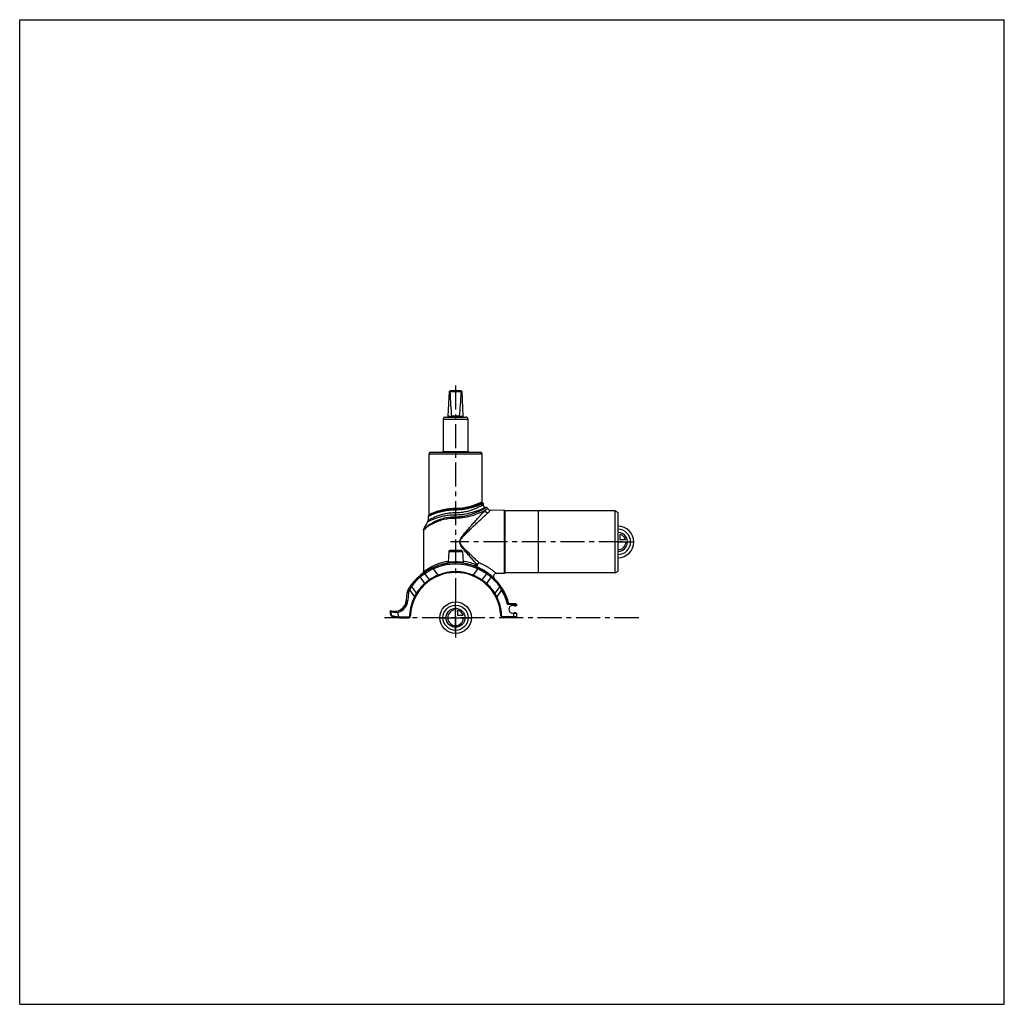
# Model space of a CAD drawing. Header units: millimetres. Extents: x 0 to 1000, y 0 to 1000.
import ezdxf

# ---------------------------------------------------------------- set-up
doc = ezdxf.new("R2010")
doc.units = ezdxf.units.MM
doc.header["$LTSCALE"] = 65.185185
doc.linetypes.add('CENTER', pattern=[0.6, 0.375, -0.075, 0.075, -0.075])
doc.layers.get('0').update_dxf_attribs({"linetype": 'CONTINUOUS'})
for name, color, linetype in [('ACHSEN_S', 7, 'CONTINUOUS'), ('FASEN', 7, 'CONTINUOUS'), ('FLAECHEN', 7, 'CONTINUOUS'), ('KOERPER', 7, 'CONTINUOUS'), ('KONST.EL_MIT_GEO', 7, 'CONTINUOUS'), ('KURVEN', 7, 'CONTINUOUS')]:
    doc.layers.add(name, color=color, linetype=linetype)

msp = doc.modelspace()

# ---------------------------------------------------------------- linework, layer by layer
at = {"color": 7, "linetype": 'Continuous'}
for p, q in [((0, 0), (0, 1000)), ((0, 1000), (1000, 1000)), ((1000, 0), (1000, 1000)), ((435.3, 597.3), (436.5, 622.4)), ((436.5, 622.4), (437.6, 623.4)), ((436.9, 622.4), (448.5, 622.4)), ((437.6, 623.4), (447.9, 623.4)), ((448.9, 622.4), (447.9, 623.4)), ((448.9, 622.4), (450.2, 597.3)), ((430.2, 594.4), (430.2, 561.6)), ((430.2, 594.4), (455.2, 594.4)), ((432.2, 596.4), (453.2, 596.4)), ((435.3, 597.4), (438.6, 597.4)), ((446.8, 597.3), (438.6, 597.3)), ((446.8, 597.4), (450.2, 597.4)), ((455.2, 594.4), (455.2, 561.6)), ((0, 0), (1000, 0))]:
    msp.add_line(p, q, dxfattribs=at)
for centre, radius, start, end in [((432.2, 594.4), 2, 90, 180), ((434.3, 597.4), 1, 270, 357.14), ((438.1, 597.3), 0.483, 359.2765, 5.2), ((447.3, 597.3), 0.483, 174.8, 180.7235), ((451.2, 597.4), 1, 182.86, 270), ((453.2, 594.4), 2, 0, 90)]:
    msp.add_arc(centre, radius, start, end, dxfattribs=at)
for centre, major_axis, ratio, start_param, end_param in [((442.7, 628.2), (8.5, 0), 0.95129, -2.35619, -2.32415), ((442.7, 746.5), (0, 170.1), 0.04996, -3.89495, -3.64417), ((442.7, 746.5), (0, 170.1), 0.04996, -2.63901, -2.38824), ((442.7, 628.2), (8.5, 0), 0.95129, -0.81744, -0.7854)]:
    msp.add_ellipse(centre, major_axis=major_axis, ratio=ratio, start_param=start_param, end_param=end_param, dxfattribs=at)
for points in [[(438.6, 597.3), (438.6, 597.2), (438.6, 596.9), (438.6, 596.7), (438.5, 596.5), (438.5, 596.4), (438.4, 596.4), (438.4, 596.4)], [(446.8, 597.3), (446.8, 597.2), (446.8, 596.9), (446.9, 596.7), (446.9, 596.5), (447, 596.4), (447, 596.4), (447, 596.4)]]:
    msp.add_open_spline(points, degree=3, knots=[0, 0, 0, 0, 0.36703, 0.67502, 0.79476, 0.88822, 1, 1, 1, 1], dxfattribs=at)
at = {"layer": 'ACHSEN_S', "color": 40, "linetype": 'CENTER'}
for p, q in [((442.7, 628.4), (442.7, 372.4)), ((628.7, 392.6), (370.6, 392.6))]:
    msp.add_line(p, q, dxfattribs=at)
at = {"layer": 'FASEN', "color": 7, "linetype": 'Continuous'}
for p, q in [((604.7, 501.1), (526.7, 501.1)), ((604.7, 501.1), (607.7, 499.4)), ((604.7, 438.1), (604.7, 501.1)), ((607.7, 439.9), (607.7, 499.4)), ((604.7, 438.1), (526.7, 438.1)), ((604.7, 438.1), (607.7, 439.9)), ((394.9, 418.1), (394.2, 410))]:
    msp.add_line(p, q, dxfattribs=at)
for centre, radius, start, end in [((453.1, 374.8), 75.1, 116.0265, 123.6682), ((442.7, 392.6), 54.5, 65.5399, 114.4601), ((441.8, 392.1), 54.5, 129.9823, 143.7128), ((443.6, 392.1), 54.5, 36.2872, 50.0176), ((442.7, 392.6), 54.5, 148.8985, 150.4146), ((429.2, 405.4), 36.5, 148.7744, 154.9923), ((398.4, 417.8), 3.5, 150.4146, 175), ((380.7, 411.1), 13.5, 282.6405, 355)]:
    msp.add_arc(centre, radius, start, end, dxfattribs=at)
for points, knots in [([(474, 437.3), (473.1, 437.9), (470.3, 439.7), (467.3, 441.3), (465.3, 442.3)], [0, 0, 0, 0, 0.31828, 1, 1, 1, 1]), ([(411.5, 437.3), (411, 437), (409.4, 435.9), (407.8, 434.7), (406.8, 433.8)], [0, 0, 0, 0, 0.30557, 1, 1, 1, 1]), ([(478.6, 433.8), (477.6, 434.7), (476, 435.9), (474.4, 436.9), (474, 437.3)], [0, 0, 0, 0, 0.69347, 1, 1, 1, 1]), ([(489.4, 420.8), (489.2, 421.1), (488.6, 422.3), (488, 423.5), (487.5, 424.3)], [0, 0, 0, 0, 0.27147, 1, 1, 1, 1])]:
    msp.add_open_spline(points, degree=3, knots=knots, dxfattribs=at)
at = {"layer": 'FLAECHEN', "color": 7, "linetype": 'Continuous'}
for p, q in [((474, 504.6), (473.2, 504.6)), ((415.7, 496.8), (414.9, 495.8)), ((410, 481.4), (410, 439.1))]:
    msp.add_line(p, q, dxfattribs=at)
msp.add_arc((442.7, 469.8), 34.8, 144.8185, 159.7136, dxfattribs=at)
at = {"layer": 'KOERPER', "color": 7, "linetype": 'Continuous'}
for p, q in [((417.5, 560.6), (417.5, 560.8)), ((417.5, 560.6), (417.5, 560.8)), ((417.5, 560.8), (433.8, 560.8)), ((418.3, 560.6), (418.3, 560.8)), ((418.4, 560.6), (418.4, 560.8)), ((418.5, 560.6), (418.5, 560.8)), ((418.8, 560.6), (418.8, 560.8)), ((419.6, 560.6), (419.6, 560.8)), ((419.7, 560.6), (419.7, 560.8)), ((420.7, 560.6), (420.7, 560.8)), ((421.6, 560.6), (421.6, 560.8)), ((425.7, 560.6), (425.7, 560.8)), ((426.1, 560.6), (426.1, 560.8)), ((426.2, 560.6), (426.2, 560.8)), ((426.4, 560.6), (426.4, 560.8)), ((426.7, 560.6), (426.7, 560.8)), ((427.2, 560.6), (427.2, 560.8)), ((430, 561.6), (455.4, 561.6)), ((433.5, 560.6), (433.5, 560.8)), ((433.8, 560.6), (433.8, 560.8)), ((415.8, 497.1), (415.8, 559.1)), ((469.6, 510.1), (469.6, 559.1)), ((492.2, 501.6), (492.2, 437.7)), ((492.7, 501.2), (492.7, 438.1)), ((526.7, 501.1), (492.7, 501.2)), ((526.7, 501.1), (526.7, 438.1)), ((435.7, 459.8), (435.1, 448.9)), ((449.8, 459.8), (450.3, 448.9)), ((526.7, 438.1), (492.7, 438.1))]:
    msp.add_line(p, q, dxfattribs=at)
at = {"layer": 'KOERPER', "color": 40, "linetype": 'CENTER'}
msp.add_line((612.7, 469.6), (437.7, 469.6), dxfattribs=at)
at = {"layer": 'KOERPER', "color": 7, "linetype": 'Continuous'}
for centre, radius, start, end in [((492.2, 501.1), 0.5, 6.8168, 89.4213), ((492.2, 438.1), 0.5, 270.5787, 353.1832), ((503.2, 405.9), 1.5, 216.8699, 323.1301), ((503, 396.1), 1.5, 41.8103, 138.1897)]:
    msp.add_arc(centre, radius, start, end, dxfattribs=at)
at = {"layer": 'KONST.EL_MIT_GEO', "color": 7, "linetype": 'Continuous'}
for p, q in [((417.3, 560.6), (468.1, 560.6)), ((428.5, 560.8), (430, 561.6)), ((455.4, 561.6), (457.1, 560.6)), ((415.8, 559.1), (469.6, 559.1)), ((442.7, 502), (442.7, 503.5)), ((470.7, 508.7), (470.7, 507.1)), ((492.2, 501.6), (478.1, 501.8)), ((414.7, 495.2), (414.7, 491.3)), ((415.9, 496.9), (415.7, 496.8)), ((415.7, 496.8), (415.7, 496.8)), ((442.7, 493.9), (442.7, 499.1)), ((410, 481.4), (410.2, 481.7)), ((410.1, 481.6), (410.2, 481.7)), ((410.2, 481.7), (410.3, 481.7)), ((448.8, 460.8), (436.7, 460.8)), ((435.7, 459.8), (449.8, 459.8)), ((420.1, 442.3), (419.5, 443.6)), ((420.1, 442.3), (424.6, 435.8)), ((460.8, 435.8), (465.3, 442.3)), ((465.3, 442.3), (465.8, 443.4)), ((406.8, 433.8), (406.7, 435.3)), ((406.8, 433.8), (411.3, 427.4)), ((411.5, 437.3), (411.8, 439.1)), ((411.5, 437.3), (415.9, 431)), ((411.8, 439.1), (412.3, 439.4)), ((412.1, 439.2), (412.3, 439.4)), ((425, 435.1), (424.6, 435.8)), ((460.5, 435.1), (460.8, 435.8)), ((474, 437.3), (469.5, 431)), ((473.1, 439.4), (473.4, 439.2)), ((473.1, 439.4), (473.6, 439.1)), ((473.1, 439.4), (473.1, 439.4)), ((474, 437.3), (473.6, 439.1)), ((478.6, 433.8), (474.1, 427.4)), ((478.6, 433.8), (478.7, 435.3)), ((492.2, 437.7), (484.2, 437.6)), ((394, 420.3), (395.3, 419.6)), ((396, 420.8), (395, 421.5)), ((396, 420.8), (401, 413.8)), ((397.9, 424.3), (397.6, 425.6)), ((397.9, 424.3), (402.7, 417.4)), ((487.5, 424.3), (482.7, 417.4)), ((489.4, 420.8), (484.5, 413.8)), ((487.5, 424.3), (487.8, 425.6)), ((489.4, 420.8), (490.5, 421.5)), ((392.7, 410.1), (393.4, 418.3)), ((392.7, 410.1), (394.2, 410)), ((392.9, 410.1), (393.6, 418.2)), ((393.4, 418.3), (394.9, 418.1)), ((401.7, 413.4), (401, 413.8)), ((483.7, 413.4), (484.5, 413.8)), ((501.8, 405.9), (495.5, 406)), ((504, 406.7), (496.2, 406.8)), ((504.8, 404.9), (500.7, 404.9)), ((501.8, 405.9), (501.8, 406.7)), ((504.8, 405.9), (501.8, 405.9)), ((501.8, 404.9), (501.8, 405.9)), ((504.8, 404.9), (504.8, 405.9)), ((376.3, 398.7), (376.9, 398.8)), ((377.2, 394.6), (376.3, 398.7)), ((377.8, 394.8), (376.9, 398.8)), ((377.2, 394.6), (377.8, 394.8)), ((377.8, 394.8), (384.7, 393.6)), ((377.9, 394), (385.7, 392.6)), ((383.7, 398), (384.7, 393.6)), ((384.7, 393.6), (385.8, 393.4)), ((385.7, 392.6), (385.8, 393.4)), ((385.7, 392.6), (385.7, 392.7)), ((385.7, 392.6), (395.7, 392.6)), ((385.8, 393.4), (395.7, 393.4)), ((395.7, 393.4), (395.9, 394.3)), ((396.5, 393.2), (395.7, 393.4)), ((395.7, 393.4), (395.7, 392.6)), ((396, 395.7), (395.9, 394.3)), ((396.7, 394.1), (395.9, 394.3)), ((396.8, 395.6), (396, 395.7)), ((396.5, 393.2), (396.7, 394.1)), ((396.8, 395.6), (396.7, 394.1)), ((396.7, 394.1), (396.7, 394.1)), ((488.6, 395.6), (489.4, 395.7)), ((488.7, 394.6), (488.6, 395.6)), ((489.5, 394.8), (488.7, 394.6)), ((488.7, 394.6), (489.2, 393.2)), ((489.9, 393.4), (489.2, 393.2)), ((489.5, 394.8), (489.4, 395.7)), ((489.5, 394.8), (489.9, 393.4)), ((504.8, 393.4), (489.9, 393.4)), ((489.9, 392.6), (489.9, 393.4)), ((504, 392.6), (489.9, 392.6)), ((500.7, 397.1), (504.8, 397.1)), ((501.8, 392.6), (501.8, 397.1)), ((504.8, 393.4), (504.8, 397.1))]:
    msp.add_line(p, q, dxfattribs=at)
for points in [[(410, 481.4), (410, 481.4), (410.1, 481.5)], [(435.1, 448.9), (435.1, 448.9), (435.1, 448.8), (435, 448.7), (435, 448.6), (435, 448.5), (434.9, 448.5), (434.9, 448.4), (434.8, 448.3), (434.8, 448.3), (434.7, 448.2), (434.6, 448.2), (434.6, 448.1), (434.5, 448.1), (434.4, 448), (434.3, 448), (434.2, 448)], [(451.2, 448), (451.1, 448), (451, 448), (450.9, 448.1), (450.9, 448.1), (450.8, 448.2), (450.7, 448.2), (450.6, 448.3), (450.6, 448.3), (450.5, 448.4), (450.5, 448.5), (450.4, 448.5), (450.4, 448.6), (450.4, 448.7), (450.3, 448.8), (450.3, 448.9), (450.3, 448.9)]]:
    msp.add_lwpolyline(points, dxfattribs=at)
for centre, radius, start, end in [((417.3, 559.1), 1.5, 90, 180), ((468.1, 559.1), 1.5, 0, 90), ((470.1, 510.1), 0.5, 180, 254.5339), ((469.7, 508.7), 1, 0.0001, 74.5339), ((473.2, 507.1), 2.5, 180, 270), ((474, 503.1), 1.5, 21.4034, 89.9998), ((478.1, 504.8), 3, 201.4034, 269.4213), ((412.2, 491.3), 2.5, 324.8184, 359.9999), ((415.7, 495.2), 1, 142.9802, 180.0002), ((415.3, 497.1), 0.5, 320.8814, 360), ((411.5, 481.4), 1.5, 159.7141, 180.0004), ((436.7, 459.8), 1, 90, 177), ((448.8, 459.8), 1, 3, 90), ((442.6, 398.5), 52.2, 67.3108, 81.5483), ((442.7, 392.6), 56, 14.6235, 150.4146), ((444.5, 389.5), 59.4, 114.7956, 122.7792), ((442.7, 392.6), 55.8, 65.5399, 114.4601), ((440.9, 389.5), 59.3, 57.1548, 65.2086), ((442.7, 392.6), 46, 3.7393, 176.2607), ((442.5, 392.6), 55.7, 129.9539, 143.3259), ((441.7, 393.6), 54.4, 129.6091, 130.0117), ((441.6, 393.7), 54.2, 123.3489, 129.6115), ((408, 439.1), 2, 306.8757, 360), ((440.1, 395.1), 43.3, 123.9833, 131.6747), ((412.6, 438.9), 0.796, 123.0827, 169.3215), ((444.9, 388.9), 60.1, 122.7768, 122.9098), ((446.8, 385.4), 55.1, 113.6665, 124.1113), ((442.7, 392.6), 46.8, 67.2995, 112.7005), ((438.6, 385.3), 55.2, 55.8971, 66.3251), ((445.4, 395.1), 43.3, 48.3272, 56.0148), ((472.8, 438.9), 0.796, 10.6661, 56.8988), ((443.9, 393.9), 54.1, 50.3857, 56.6603), ((443.8, 393.7), 54.3, 49.9876, 50.3971), ((442.9, 392.6), 55.7, 36.6234, 50.0465), ((484.2, 434.6), 3, 90.5786, 225.2754), ((398.4, 417.8), 5, 150.4146, 175), ((398.4, 417.8), 4.77, 150.4146, 175), ((442.7, 392.6), 55.8, 148.8985, 150.4146), ((439.4, 395.6), 51.4, 144.36, 149.823), ((442.5, 392.6), 55.7, 143.326, 143.6889), ((442.2, 392.3), 46.8, 131.4167, 147.5907), ((443.2, 392.3), 46.8, 32.4093, 48.5833), ((442.9, 392.5), 55.8, 36.3117, 36.6242), ((445.9, 395.5), 51.5, 30.1832, 35.6341), ((442.7, 392.6), 54.5, 14.1916, 31.1015), ((442.7, 392.6), 55.8, 14.6908, 31.1015), ((380.7, 411.1), 12, 253.5942, 355), ((380.7, 411.1), 12.2, 265.2628, 355), ((442.7, 392.6), 46.8, 153.1495, 176.2607), ((435.9, 398.8), 38, 150.7715, 156.8556), ((449.3, 398.7), 38.3, 23.1632, 29.2098), ((442.7, 392.6), 46.8, 3.7393, 26.8505), ((500.7, 401.1), 3.9, 90, 270), ((504, 405.9), 0.8, 0, 89), ((377.1, 398.9), 0.8, 73.5942, 193), ((380.5, 411.1), 12.8, 253.6085, 260.8852), ((378, 394.8), 0.8, 193, 260), ((380.5, 411.1), 12.8, 260.8933, 272.4394), ((384.3, 412.9), 14.9, 257.5659, 267.6662), ((395.7, 393.4), 0.8, 270, 345), ((489.9, 393.4), 0.8, 198.7393, 270), ((504, 393.4), 0.8, 270, 360)]:
    msp.add_arc(centre, radius, start, end, dxfattribs=at)
msp.add_ellipse((381.5, 394.2), major_axis=(3.2, -0.65), ratio=0.24381, start_param=0.00964, end_param=0.11094, dxfattribs=at)
for points, knots in [([(469.6, 510.1), (469.6, 510.1), (469.6, 510.1), (469.6, 510.1), (469.6, 510.1), (469.6, 510.1), (469.5, 510.1), (469.5, 510.1), (469.4, 510.1), (469.3, 510), (469.2, 510), (469, 509.9), (468.8, 509.8), (468.4, 509.6), (468, 509.4), (467.5, 509.2), (467, 509), (466.1, 508.6), (465, 508.1), (463.4, 507.5), (461.7, 506.9), (459.7, 506.2), (457.7, 505.6), (455.4, 505), (452.2, 504.3), (448, 503.6), (444.5, 503.5), (442.7, 503.5)], [0, 0, 0, 0, 0.00008, 0.00033, 0.00074, 0.00132, 0.00297, 0.00527, 0.00823, 0.01183, 0.01608, 0.02096, 0.03262, 0.04673, 0.06324, 0.08207, 0.10312, 0.12632, 0.17877, 0.2387, 0.30537, 0.37811, 0.45623, 0.5391, 0.62606, 0.8094, 1, 1, 1, 1]), ([(442.7, 502), (440.9, 502), (437.2, 501.8), (432, 501.1), (427.9, 500.2), (424.9, 499.4), (422.9, 498.8), (421.1, 498.1), (419.5, 497.5), (418.3, 496.9), (417.5, 496.6), (416.9, 496.3), (416.4, 496.1), (416, 495.8), (415.6, 495.7), (415.3, 495.5), (415.1, 495.4), (414.9, 495.3), (414.9, 495.3), (414.8, 495.2), (414.7, 495.2), (414.7, 495.2), (414.7, 495.2), (414.7, 495.2)], [0, 0, 0, 0, 0.19043, 0.37354, 0.54292, 0.62077, 0.69324, 0.75971, 0.81955, 0.8721, 0.89541, 0.91662, 0.93564, 0.95236, 0.9667, 0.97857, 0.98789, 0.99158, 0.9946, 0.99696, 0.99865, 0.99966, 1, 1, 1, 1]), ([(442.7, 502.9), (440.9, 502.9), (437.3, 502.7), (432.1, 502), (428.1, 501.1), (425.1, 500.2), (423.1, 499.5), (421.3, 498.8), (419.7, 498.2), (418.3, 497.5), (417.3, 497.1), (416.6, 496.7), (416.2, 496.5), (415.8, 496.3), (415.5, 496.1), (415.3, 496), (415.1, 495.9), (415.1, 495.9), (415, 495.8), (414.9, 495.8), (414.9, 495.8), (414.9, 495.8), (414.9, 495.8)], [0, 0, 0, 0, 0.18902, 0.37106, 0.53992, 0.61775, 0.69034, 0.75707, 0.81729, 0.8703, 0.91533, 0.93459, 0.95156, 0.96612, 0.97819, 0.98767, 0.99142, 0.9945, 0.9969, 0.99862, 0.99965, 1, 1, 1, 1]), ([(442.7, 503.5), (440.9, 503.5), (437.5, 503.3), (433.2, 502.8), (430, 502.1), (427.7, 501.6), (425.7, 501), (423.7, 500.4), (422, 499.8), (420.4, 499.2), (419.3, 498.7), (418.4, 498.4), (417.9, 498.1), (417.4, 497.9), (417, 497.7), (416.7, 497.5), (416.4, 497.4), (416.2, 497.3), (416.1, 497.3), (416, 497.2), (415.9, 497.2), (415.9, 497.2), (415.9, 497.1), (415.8, 497.1), (415.8, 497.1), (415.8, 497.1), (415.8, 497.1)], [0, 0, 0, 0, 0.19069, 0.37405, 0.46094, 0.54368, 0.62161, 0.69412, 0.76059, 0.82038, 0.87281, 0.89605, 0.91718, 0.9361, 0.95273, 0.96697, 0.97875, 0.9837, 0.988, 0.99165, 0.99465, 0.99699, 0.99866, 0.99925, 0.99967, 1, 1, 1, 1]), ([(442.7, 503), (439.5, 503), (432.2, 502.5), (423.2, 500.1), (417.7, 497.8), (415.9, 496.9)], [0, 0, 0, 0, 0.35035, 0.78193, 1, 1, 1, 1]), ([(470.7, 507.1), (470.7, 507.1), (470.7, 507.1), (470.7, 507.1), (470.6, 507.1), (470.6, 507.1), (470.5, 507), (470.3, 507), (470.1, 506.8), (469.8, 506.7), (469.4, 506.5), (469, 506.2), (468.3, 505.9), (467.3, 505.4), (465.9, 504.7), (464.2, 504), (462.4, 503.2), (460.4, 502.4), (457.5, 501.4), (453.4, 500.2), (448.2, 499.3), (444.6, 499.1), (442.7, 499.1)], [0, 0, 0, 0, 0.00034, 0.00136, 0.00305, 0.00541, 0.00845, 0.01214, 0.02151, 0.03344, 0.04788, 0.06473, 0.08391, 0.12887, 0.18195, 0.24235, 0.30929, 0.38206, 0.45999, 0.62885, 0.81084, 1, 1, 1, 1]), ([(460.4, 505.9), (457.8, 505), (453.5, 503.9), (447.5, 503), (444.3, 502.9), (442.7, 502.9)], [0, 0, 0, 0, 0.46725, 0.72917, 1, 1, 1, 1]), ([(460.4, 505.9), (457.7, 505), (451.9, 503.6), (445.9, 503), (442.7, 503)], [0, 0, 0, 0, 0.46985, 1, 1, 1, 1]), ([(461.1, 505), (458.3, 504.1), (453.9, 503), (447.7, 502.1), (444.4, 502), (442.7, 502)], [0, 0, 0, 0, 0.468, 0.7297, 1, 1, 1, 1]), ([(442.7, 495.2), (444.8, 495.2), (448.9, 495.5), (454.8, 496.6), (460.1, 498.2), (464.1, 499.8), (466.9, 501), (468.6, 501.9), (470.2, 502.6), (471.5, 503.3), (472.4, 503.8), (473, 504.1), (473.3, 504.3), (473.6, 504.4), (473.8, 504.6), (473.9, 504.6), (473.9, 504.6), (474, 504.6)], [0, 0, 0, 0, 0.19093, 0.37414, 0.54347, 0.69393, 0.76054, 0.82048, 0.87304, 0.91744, 0.95295, 0.96715, 0.97889, 0.98808, 0.99469, 0.99867, 1, 1, 1, 1]), ([(473.2, 504.6), (473.2, 504.6), (473.2, 504.6), (473.1, 504.6), (473, 504.6), (472.8, 504.5), (472.6, 504.3), (472.2, 504.2), (471.8, 504), (471.3, 503.8), (470.5, 503.4), (469.3, 502.9), (467.8, 502.2), (466, 501.5), (464, 500.8), (461.8, 500), (458.6, 499.1), (454.2, 498), (448.6, 497.1), (444.7, 496.9), (442.7, 496.9)], [0, 0, 0, 0, 0.00138, 0.00311, 0.00552, 0.01238, 0.02191, 0.03406, 0.04875, 0.06588, 0.08537, 0.13097, 0.1847, 0.2457, 0.31315, 0.38627, 0.46435, 0.63277, 0.81321, 1, 1, 1, 1]), ([(442.7, 493.9), (444.3, 493.9), (447.5, 494.1), (453.6, 494.9), (460.4, 496.6), (467.2, 499.2), (471.1, 501), (472.7, 501.8)], [0, 0, 0, 0, 0.15465, 0.30602, 0.5875, 0.82532, 1, 1, 1, 1]), ([(464.5, 446.6), (463.6, 447.6), (461.6, 449.8), (458.6, 453.2), (456.1, 456.1), (454, 458.4), (452.5, 460.2), (450.9, 462.1), (449.5, 464), (448.3, 465.7), (447.5, 467.1), (447.1, 468.2), (446.9, 469.5), (447, 470.7), (447.4, 471.9), (448.1, 473.3), (449.2, 475), (450.7, 476.9), (452.2, 478.8), (453.8, 480.6), (455.3, 482.4), (457.4, 484.7), (459.9, 487.6), (462.8, 490.9), (465.6, 494), (468.9, 497.6), (471.3, 500.2), (472.7, 501.8)], [0, 0, 0, 0, 0.06091, 0.12455, 0.1902, 0.2236, 0.25731, 0.29127, 0.32543, 0.35975, 0.37695, 0.39418, 0.41141, 0.42863, 0.44586, 0.46308, 0.49741, 0.5316, 0.56559, 0.59934, 0.6328, 0.6659, 0.73077, 0.79335, 0.85283, 0.90813, 1, 1, 1, 1]), ([(470, 509.7), (470, 509.7), (470, 509.7), (469.9, 509.6), (469.9, 509.6), (469.8, 509.6), (469.7, 509.5), (469.5, 509.5), (469.3, 509.4), (468.9, 509.2), (468.5, 509), (468, 508.8), (467.2, 508.4), (466, 507.9), (464.3, 507.3), (462.5, 506.6), (461.1, 506.1), (460.4, 505.9)], [0, 0, 0, 0, 0.0011, 0.0044, 0.00989, 0.01756, 0.0274, 0.03939, 0.06974, 0.10844, 0.15521, 0.20981, 0.27193, 0.41741, 0.58902, 0.78407, 1, 1, 1, 1]), ([(461.1, 505), (461, 505.2), (460.9, 505.5), (460.6, 505.8), (460.4, 505.9)], [0, 0, 0, 0, 0.54148, 1, 1, 1, 1]), ([(470.7, 508.7), (470.7, 508.7), (470.7, 508.7), (470.7, 508.7), (470.6, 508.7), (470.5, 508.6), (470.4, 508.6), (470.3, 508.5), (470, 508.4), (469.7, 508.2), (469.2, 508), (468.7, 507.8), (467.9, 507.5), (466.7, 507), (465, 506.3), (463.1, 505.6), (461.8, 505.2), (461.1, 505)], [0, 0, 0, 0, 0.0011, 0.00439, 0.00986, 0.01751, 0.02733, 0.0393, 0.06959, 0.1082, 0.15489, 0.20941, 0.27144, 0.41682, 0.58842, 0.78366, 1, 1, 1, 1]), ([(472.7, 501.8), (473.1, 502), (473.8, 502.5), (474.6, 503.1), (475.1, 503.5), (475.3, 503.7), (475.4, 503.7)], [0, 0, 0, 0, 0.43245, 0.74625, 0.93635, 1, 1, 1, 1]), ([(475.4, 499), (474.8, 499.1), (473.5, 499.8), (472.8, 501.1), (472.7, 501.8)], [0, 0, 0, 0, 0.50045, 1, 1, 1, 1]), ([(475.4, 499), (475.8, 499.4), (476.4, 499.9), (477.1, 500.6), (477.4, 501), (477.7, 501.3), (477.9, 501.6), (478, 501.7), (478.1, 501.7), (478.1, 501.8), (478.1, 501.8), (478.1, 501.8)], [0, 0, 0, 0, 0.43295, 0.60521, 0.74688, 0.85746, 0.9366, 0.96433, 0.98414, 0.99603, 1, 1, 1, 1]), ([(410.1, 481.9), (410.1, 481.9), (410.1, 481.9), (410.1, 482), (410.2, 482), (410.2, 482.1), (410.3, 482.2), (410.5, 482.4), (410.7, 482.7), (411.1, 483.1), (411.6, 483.5), (412.1, 484), (412.9, 484.7), (414, 485.7), (415.7, 486.9), (417.5, 488.2), (419.6, 489.4), (421.9, 490.6), (425.3, 492.1), (430.1, 493.7), (436.2, 494.9), (440.5, 495.2), (442.7, 495.2)], [0, 0, 0, 0, 0.00045, 0.00181, 0.00405, 0.00717, 0.01113, 0.01592, 0.02781, 0.04258, 0.05993, 0.07963, 0.10143, 0.15063, 0.20635, 0.26779, 0.33439, 0.40572, 0.48139, 0.6441, 0.81875, 1, 1, 1, 1]), ([(410.3, 481.7), (411.4, 482.9), (413.5, 484.8), (417.2, 487.2), (421.1, 489.3), (425.7, 491.2), (432.9, 493.3), (438.7, 493.9), (442.7, 493.9)], [0, 0, 0, 0, 0.1362, 0.24293, 0.36835, 0.50976, 0.66467, 1, 1, 1, 1]), ([(442.7, 496.9), (440.8, 496.9), (437.1, 496.7), (431.7, 496), (427.6, 495.1), (424.5, 494.2), (422.5, 493.5), (420.7, 492.9), (419.1, 492.2), (417.7, 491.6), (416.6, 491.1), (415.9, 490.8), (415.5, 490.6), (415.1, 490.4), (414.8, 490.2), (414.6, 490.1), (414.5, 490), (414.4, 490), (414.3, 489.9), (414.3, 489.9), (414.3, 489.9), (414.3, 489.9), (414.3, 489.9)], [0, 0, 0, 0, 0.19261, 0.37708, 0.54674, 0.62439, 0.69648, 0.76246, 0.82176, 0.87375, 0.91775, 0.93652, 0.95303, 0.96717, 0.97888, 0.98807, 0.9917, 0.99468, 0.997, 0.99867, 0.99967, 1, 1, 1, 1]), ([(442.7, 499.1), (440.9, 499.1), (437.2, 498.9), (432, 498.1), (427.9, 497.1), (424.9, 496.1), (422.9, 495.4), (421.1, 494.6), (419.5, 493.9), (418.3, 493.3), (417.5, 492.9), (416.9, 492.6), (416.4, 492.3), (416, 492.1), (415.6, 491.9), (415.3, 491.7), (415.1, 491.6), (414.9, 491.5), (414.9, 491.4), (414.8, 491.4), (414.7, 491.4), (414.7, 491.3), (414.7, 491.3), (414.7, 491.3)], [0, 0, 0, 0, 0.1892, 0.37113, 0.5396, 0.61721, 0.6896, 0.75621, 0.81641, 0.86949, 0.89312, 0.91467, 0.93404, 0.95112, 0.96579, 0.97797, 0.98754, 0.99133, 0.99444, 0.99687, 0.99861, 0.99965, 1, 1, 1, 1]), ([(466.4, 448.6), (465.4, 449.6), (463.2, 451.6), (460.6, 454.1), (458.4, 456.2), (456.7, 457.7), (455, 459.4), (453.4, 461), (451.7, 462.7), (450.3, 464.2), (449.3, 465.4), (448.6, 466.3), (447.9, 467.3), (447.4, 468.4), (447.2, 469.6), (447.4, 470.9), (447.9, 472), (448.6, 473), (449.3, 473.9), (450.3, 475.1), (451.7, 476.6), (453.4, 478.3), (455, 479.9), (456.7, 481.6), (458.9, 483.7), (461.6, 486.2), (464.8, 489.2), (467.8, 492), (471.3, 495.3), (473.9, 497.6), (475.4, 499)], [0, 0, 0, 0, 0.06104, 0.12477, 0.15742, 0.19049, 0.22392, 0.25766, 0.29164, 0.32583, 0.34299, 0.36019, 0.37741, 0.39465, 0.41188, 0.42911, 0.44635, 0.46358, 0.48077, 0.49793, 0.53212, 0.56611, 0.59984, 0.63327, 0.66635, 0.73115, 0.79363, 0.85301, 0.90822, 1, 1, 1, 1]), ([(410, 439.1), (410, 439.1), (410, 439.1), (410, 439.1), (410, 439.1), (410, 439.1), (410.1, 439.2), (410.2, 439.2), (410.3, 439.3), (410.5, 439.5), (410.7, 439.7), (411.1, 439.9), (411.4, 440.2), (411.9, 440.5), (412.4, 440.9), (413.1, 441.4), (414.2, 442.1), (415.6, 443), (417.1, 443.9), (418.9, 444.9), (420.8, 445.8), (422.9, 446.7), (425.9, 447.9), (430, 449.1), (433.4, 449.8), (435.1, 450.1)], [0, 0, 0, 0, 0.00035, 0.00079, 0.00141, 0.00316, 0.00562, 0.00876, 0.01258, 0.02225, 0.03452, 0.04929, 0.06647, 0.08592, 0.10753, 0.13117, 0.18412, 0.24393, 0.30988, 0.38137, 0.4579, 0.53903, 0.62438, 0.80619, 1, 1, 1, 1]), ([(435.1, 448.9), (435.1, 448.9), (435.1, 449), (435.3, 449), (435.4, 449), (435.8, 449.1), (436.5, 449.2), (437.4, 449.3), (438.5, 449.4), (440.3, 449.6), (441.7, 449.6), (442.7, 449.6)], [0, 0, 0, 0, 0.0049, 0.01955, 0.04378, 0.07729, 0.17058, 0.29546, 0.44694, 0.61926, 1, 1, 1, 1]), ([(442.7, 449.6), (443.2, 449.6), (444.2, 449.6), (445.6, 449.5), (446.9, 449.4), (447.9, 449.3), (448.6, 449.2), (449, 449.1), (449.4, 449.1), (449.7, 449), (449.9, 449), (450.1, 449), (450.2, 449), (450.2, 449), (450.3, 449), (450.3, 448.9), (450.3, 448.9), (450.3, 448.9)], [0, 0, 0, 0, 0.19406, 0.38076, 0.55308, 0.70456, 0.77065, 0.82943, 0.8803, 0.92272, 0.95623, 0.96952, 0.98045, 0.98898, 0.9951, 0.99877, 1, 1, 1, 1]), ([(463.2, 444.8), (463.1, 444.8), (462.9, 445), (462.7, 445.5), (462.6, 446), (462.7, 446.4), (462.7, 446.6)], [0, 0, 0, 0, 0.19371, 0.42104, 0.69279, 1, 1, 1, 1]), ([(462.7, 446.6), (462.9, 446.6), (463.2, 446.4), (463.6, 446.3), (463.9, 446.3), (464.1, 446.3), (464.3, 446.4), (464.5, 446.4), (464.5, 446.5), (464.5, 446.6)], [0, 0, 0, 0, 0.25461, 0.50256, 0.62401, 0.74412, 0.86513, 0.92943, 1, 1, 1, 1]), ([(463.2, 444.8), (463.4, 444.7), (463.7, 444.6), (464.2, 444.9), (464.7, 445.4), (464.9, 445.9), (465, 446.2)], [0, 0, 0, 0, 0.1813, 0.37779, 0.64119, 1, 1, 1, 1]), ([(464.5, 446.6), (464.8, 447), (465.3, 447.7), (466, 448.4), (466.4, 448.6)], [0, 0, 0, 0, 0.50193, 1, 1, 1, 1]), ([(465, 446.2), (465, 446.3), (464.8, 446.4), (464.6, 446.5), (464.5, 446.6)], [0, 0, 0, 0, 0.26367, 1, 1, 1, 1]), ([(465, 446.2), (465.2, 446.7), (465.6, 447.5), (466.1, 448.3), (466.4, 448.6)], [0, 0, 0, 0, 0.5141, 1, 1, 1, 1]), ([(465.9, 443.6), (465.9, 443.6), (465.9, 443.6), (465.9, 443.6), (465.9, 443.6), (465.9, 443.6), (465.8, 443.5), (465.8, 443.4), (465.8, 443.4)], [0, 0, 0, 0, 0.01693, 0.06611, 0.14743, 0.26023, 0.57579, 1, 1, 1, 1]), ([(466.4, 448.6), (467.6, 448.1), (470.1, 447.1), (473.5, 445.3), (476.5, 443.5), (478.8, 441.9), (480.3, 440.8), (481.3, 440), (482.2, 439.3), (482.9, 438.7), (483.4, 438.3), (483.8, 437.9), (484, 437.7), (484.1, 437.7), (484.2, 437.6), (484.2, 437.6), (484.2, 437.6)], [0, 0, 0, 0, 0.19169, 0.37476, 0.54494, 0.69672, 0.76375, 0.82378, 0.87604, 0.91983, 0.95453, 0.97967, 0.98854, 0.9949, 0.99872, 1, 1, 1, 1]), ([(406.9, 435.7), (406.8, 435.7), (406.7, 435.5), (406.7, 435.4), (406.7, 435.3)], [0, 0, 0, 0, 0.47167, 1, 1, 1, 1]), ([(417, 430.8), (416.8, 430.7), (416.4, 430.6), (416, 430.8), (415.9, 431)], [0, 0, 0, 0, 0.49946, 1, 1, 1, 1]), ([(468.4, 430.8), (468.6, 430.7), (469.1, 430.6), (469.4, 430.8), (469.5, 431)], [0, 0, 0, 0, 0.49946, 1, 1, 1, 1]), ([(478.5, 435.7), (478.6, 435.7), (478.7, 435.5), (478.7, 435.4), (478.7, 435.3)], [0, 0, 0, 0, 0.47161, 1, 1, 1, 1]), ([(395, 421.5), (394.9, 421.5), (394.9, 421.5), (394.8, 421.5), (394.8, 421.6), (394.8, 421.6), (394.8, 421.6), (394.8, 421.6), (394.8, 421.6)], [0, 0, 0, 0, 0.42484, 0.74022, 0.85292, 0.93417, 0.98331, 1, 1, 1, 1]), ([(397.6, 425.6), (397.6, 425.6), (397.6, 425.8), (397.7, 425.9), (397.7, 426)], [0, 0, 0, 0, 0.53753, 1, 1, 1, 1]), ([(412.3, 427.1), (412.2, 427.1), (412.1, 427), (411.8, 427.1), (411.5, 427.2), (411.4, 427.3), (411.3, 427.4)], [0, 0, 0, 0, 0.20784, 0.4435, 0.71238, 1, 1, 1, 1]), ([(473.1, 427.1), (473.2, 427.1), (473.4, 427), (473.6, 427.1), (473.9, 427.2), (474.1, 427.3), (474.1, 427.4)], [0, 0, 0, 0, 0.20784, 0.4435, 0.71238, 1, 1, 1, 1]), ([(487.8, 425.6), (487.8, 425.6), (487.8, 425.7), (487.8, 425.8), (487.8, 425.9), (487.8, 425.9)], [0, 0, 0, 0, 0.23211, 0.4869, 1, 1, 1, 1]), ([(490.5, 421.5), (490.5, 421.5), (490.5, 421.5), (490.6, 421.5), (490.6, 421.6), (490.6, 421.6), (490.6, 421.6), (490.6, 421.6), (490.6, 421.6), (490.6, 421.6)], [0, 0, 0, 0, 0.42604, 0.59829, 0.74089, 0.85327, 0.93429, 0.98329, 1, 1, 1, 1]), ([(403.9, 417.3), (403.8, 417.2), (403.7, 417.1), (403.4, 417.1), (403, 417.2), (402.8, 417.3), (402.7, 417.4)], [0, 0, 0, 0, 0.20098, 0.43809, 0.71257, 1, 1, 1, 1]), ([(481.5, 417.3), (481.6, 417.2), (481.7, 417.1), (482.1, 417.1), (482.4, 417.2), (482.6, 417.3), (482.7, 417.4)], [0, 0, 0, 0, 0.20098, 0.43809, 0.71257, 1, 1, 1, 1]), ([(495.5, 406), (495.5, 406.1), (495.5, 406.4), (495.7, 406.6), (495.9, 406.8), (496.1, 406.8), (496.2, 406.8)], [0, 0, 0, 0, 0.29965, 0.55401, 0.77879, 1, 1, 1, 1]), ([(376.9, 398.8), (376.9, 398.9), (377, 399.1), (377.1, 399.4), (377.2, 399.5), (377.2, 399.6), (377.3, 399.6), (377.3, 399.6)], [0, 0, 0, 0, 0.3552, 0.66881, 0.79369, 0.89093, 1, 1, 1, 1]), ([(377.8, 394.8), (377.8, 394.7), (377.8, 394.5), (377.8, 394.3), (377.8, 394.2), (377.8, 394.1), (377.9, 394), (377.9, 394)], [0, 0, 0, 0, 0.36564, 0.67265, 0.79276, 0.88674, 1, 1, 1, 1]), ([(379.7, 399), (379.7, 399), (379.7, 399.1), (379.8, 399.2), (379.8, 399.2), (379.8, 399.2)], [0, 0, 0, 0, 0.70441, 0.90056, 1, 1, 1, 1]), ([(379.7, 399), (379.7, 398.9), (379.8, 398.8), (379.9, 398.7), (380.1, 398.6), (380.3, 398.5), (380.7, 398.4), (380.9, 398.3), (381.1, 398.3)], [0, 0, 0, 0, 0.10136, 0.22178, 0.34765, 0.47601, 0.73654, 1, 1, 1, 1]), ([(384.6, 392.8), (384.6, 392.8), (384.6, 392.9), (384.6, 392.9), (384.6, 393.1), (384.6, 393.3), (384.6, 393.5), (384.7, 393.6)], [0, 0, 0, 0, 0.03015, 0.08889, 0.30021, 0.61725, 1, 1, 1, 1])]:
    msp.add_open_spline(points, degree=3, knots=knots, dxfattribs=at)
at = {"layer": 'KURVEN', "color": 40, "linetype": 'Continuous'}
for p, q in [((609.9, 471.9), (609.9, 477.3)), ((615.4, 471.9), (609.9, 471.9)), ((607.7, 469.6), (623.7, 469.6)), ((442.7, 376.6), (442.7, 408.6)), ((444.9, 394.9), (444.9, 400.3)), ((426.7, 392.6), (458.7, 392.6)), ((450.4, 394.9), (444.9, 394.9))]:
    msp.add_line(p, q, dxfattribs=at)
for radius in [16, 12.8, 9.6]:
    msp.add_circle((442.7, 392.6), radius, dxfattribs=at)
for centre, radius, start, end in [((607.7, 469.6), 16, 270, 90), ((607.7, 469.6), 12.8, 270, 90), ((607.7, 469.6), 9.6, 269.9999, 90), ((607.7, 469.6), 8, 15.962, 74.038), ((607.7, 469.6), 8, 269.9999, 360), ((442.7, 392.6), 8, 90, 360), ((442.7, 392.6), 8, 15.962, 74.038)]:
    msp.add_arc(centre, radius, start, end, dxfattribs=at)

doc.saveas('drawing.dxf')
